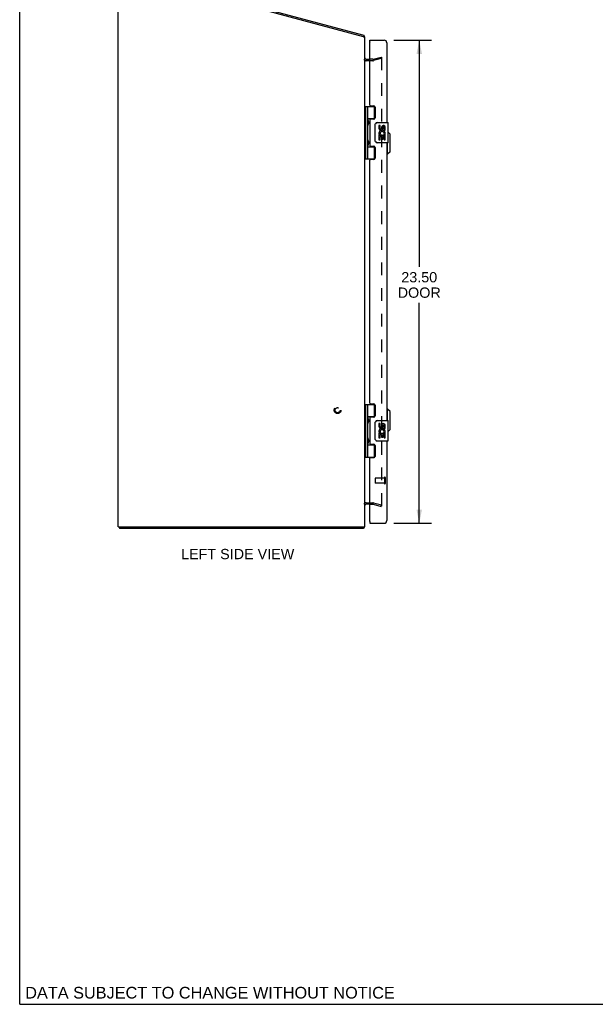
# Model space of a CAD drawing. Header units: inches. Extents: x 0 to 113, y 0 to 73.
# Tile 1 of 6: x 0 to 28, y 0 to 48. Entities that reach past the tile are written whole.
import ezdxf

# ---------------------------------------------------------------- set-up
doc = ezdxf.new("R2010")
doc.units = ezdxf.units.IN
doc.header["$LTSCALE"] = 6.233333
doc.header["$MEASUREMENT"] = 0
doc.linetypes.add('HIDDEN', pattern=[0.2, 0.1, -0.1])
doc.layers.get('0').update_dxf_attribs({"linetype": 'CONTINUOUS'})
for name, color, linetype in [('DEFAULT_2', 8, 'HIDDEN'), ('DIMENSIONS', 7, 'CONTINUOUS'), ('DOOR_ASSEMBLY', 7, 'CONTINUOUS')]:
    doc.layers.add(name, color=color, linetype=linetype)
doc.styles.get("Standard").update_dxf_attribs({"font": 'arial.ttf'})
doc.dimstyles.new('DIMSTYLE_1', dxfattribs={"dimtxt": 0.5, "dimasz": 0.666667, "dimexe": 0.09, "dimexo": 0.07, "dimgap": 0.0375, "dimtad": 0, "dimtih": 1, "dimtoh": 1, "dimzin": 4, "dimdsep": 46, "dimtxsty": 'Standard', "dimblk": '_FILLED', "dimblk1": '_FILLED', "dimblk2": '_FILLED', "dimcen": 0.09, "dimazin": 1, "dimtfac": 1, "dimtdec": 3, "dimtofl": 0, "dimtmove": 0, "dimatfit": 3, "dimldrblk": '_FILLED', "dimfxl": 0, "dimtolj": 1, "dimtzin": 4, "dimarcsym": 0})

# ---------------------------------------------------------------- blocks, each defined once
blk = doc.blocks.new('_FILLED')
at = {"color": 0, "linetype": 'ByBlock'}
blk.add_solid([(0, 0), (-1, 0.2), (-1, -0.2)], dxfattribs=at)
blk = doc.blocks.new('*D10')
at = {"layer": 'DIMENSIONS', "color": 2, "linetype": 'Continuous'}
for p, q in [((18.199, 46.902), (20.043, 46.902)), ((19.443, 46.902), (19.443, 35.87)), ((19.443, 23.402), (19.443, 34.12)), ((18.199, 23.402), (20.043, 23.402))]:
    blk.add_line(p, q, dxfattribs=at)
at = {"layer": 'DIMENSIONS', "color": 2, "linetype": 'Continuous', "xscale": 0.6666666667, "yscale": 0.6666666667, "zscale": 0.6666666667}
for p, rotation in [((19.443, 46.902), 90), ((19.443, 23.402), 270)]:
    blk.add_blockref('_FILLED', p, dxfattribs=dict(at, rotation=rotation))
at = {"layer": 'DIMENSIONS', "color": 2, "linetype": 'Continuous', "insert": (19.443, 35.62), "char_height": 0.5, "width": 2.09294, "attachment_point": 2, "line_spacing_factor": 0.9}
blk.add_mtext('23.50\\PDOOR', dxfattribs=at)

msp = doc.modelspace()

# ---------------------------------------------------------------- linework, layer by layer
at = {"color": 7, "linetype": 'Continuous'}
for p, q in [((0, 0), (0, 73.333)), ((4.857, 23.227), (4.857, 23.152)), ((16.731, 23.227), (16.731, 23.152)), ((0, 0), (113.333, 0))]:
    msp.add_line(p, q, dxfattribs=at)
at = {"color": 3, "linetype": 'Continuous'}
for p, q in [((4.86, 50.329), (16.75, 47.143)), ((4.794, 23.227), (4.794, 50.249)), ((16.734, 47.07), (4.869, 50.249)), ((16.734, 47.07), (16.794, 47.07)), ((16.794, 23.227), (16.794, 47.07)), ((16.864, 45.977), (17.042, 45.977)), ((17.042, 24.327), (16.864, 24.327)), ((4.794, 23.227), (16.794, 23.227)), ((16.731, 23.152), (4.857, 23.152))]:
    msp.add_line(p, q, dxfattribs=at)
for points in [[(16.758, 47.125), (16.757, 47.129), (16.756, 47.131), (16.756, 47.133), (16.756, 47.135), (16.755, 47.136), (16.755, 47.138), (16.754, 47.139), (16.754, 47.14), (16.753, 47.141), (16.752, 47.142), (16.751, 47.143), (16.751, 47.143), (16.75, 47.143)], [(16.762, 47.111), (16.761, 47.112), (16.761, 47.113), (16.76, 47.115), (16.759, 47.117), (16.759, 47.119), (16.758, 47.121), (16.758, 47.123), (16.758, 47.125)], [(16.741, 23.168), (16.741, 23.166), (16.74, 23.164), (16.74, 23.162), (16.739, 23.16), (16.738, 23.159), (16.738, 23.157), (16.737, 23.156), (16.736, 23.155), (16.736, 23.154), (16.735, 23.153), (16.734, 23.153), (16.734, 23.152), (16.733, 23.152), (16.732, 23.152), (16.731, 23.152)], [(16.752, 23.195), (16.751, 23.194), (16.75, 23.192), (16.749, 23.191), (16.748, 23.189), (16.747, 23.187), (16.746, 23.184), (16.746, 23.182), (16.745, 23.18), (16.744, 23.177), (16.743, 23.175), (16.741, 23.168)]]:
    msp.add_lwpolyline(points, dxfattribs=at)
for centre, radius, start, end in [((16.649, 47.02), 0.145, 20.0476, 38.6719), ((16.864, 46.047), 0.07, 180, 270), ((16.864, 24.257), 0.07, 90, 180), ((16.649, 23.297), 0.145, 315.3986, 331.1263)]:
    msp.add_arc(centre, radius, start, end, dxfattribs=at)
at = {"layer": 'DEFAULT_2', "color": 8, "linetype": 'HIDDEN'}
for p, q in [((17.203, 45.978), (17.587, 46.081)), ((17.607, 46.008), (17.222, 45.906)), ((17.587, 46.081), (17.607, 46.008)), ((17.607, 46.06), (17.607, 24.243)), ((17.193, 45.902), (16.864, 45.902)), ((17.193, 45.977), (17.042, 45.977)), ((16.864, 24.402), (17.193, 24.402)), ((17.042, 24.327), (17.193, 24.327)), ((17.203, 24.325), (17.587, 24.222)), ((17.222, 24.398), (17.607, 24.295)), ((17.587, 24.222), (17.607, 24.295))]:
    msp.add_line(p, q, dxfattribs=at)
for points in [[(17.592, 46.075), (17.591, 46.075), (17.59, 46.075), (17.589, 46.075)], [(17.596, 46.075), (17.594, 46.075), (17.593, 46.075), (17.592, 46.075)], [(17.596, 46.075), (17.597, 46.074), (17.599, 46.074), (17.6, 46.073), (17.601, 46.072), (17.602, 46.071), (17.603, 46.07), (17.604, 46.069), (17.605, 46.068), (17.605, 46.066), (17.606, 46.065), (17.606, 46.063), (17.607, 46.062), (17.607, 46.06)], [(17.592, 24.228), (17.591, 24.228), (17.59, 24.228), (17.589, 24.228)], [(17.607, 24.243), (17.607, 24.241), (17.606, 24.24), (17.606, 24.238), (17.605, 24.237), (17.605, 24.235), (17.604, 24.234), (17.603, 24.233), (17.602, 24.232), (17.601, 24.231), (17.6, 24.23), (17.599, 24.229), (17.597, 24.229), (17.596, 24.228), (17.594, 24.228), (17.593, 24.228), (17.592, 24.228)]]:
    msp.add_lwpolyline(points, dxfattribs=at)
for radius in [0.164, 0.124]:
    msp.add_circle((15.469, 28.902), radius, dxfattribs=at)
for centre, radius, start, end in [((16.864, 46.047), 0.145, 218.7549, 270), ((17.193, 46.017), 0.04, 270, 285), ((17.193, 46.017), 0.115, 270, 285), ((16.864, 24.257), 0.145, 90, 141.2451), ((17.193, 24.287), 0.115, 75, 90), ((17.193, 24.287), 0.04, 75, 90)]:
    msp.add_arc(centre, radius, start, end, dxfattribs=at)
at = {"layer": 'DOOR_ASSEMBLY', "color": 7, "linetype": 'Continuous'}
for p, q in [((17.042, 46.827), (17.042, 46.902)), ((17.057, 46.827), (17.042, 46.827)), ((16.799, 41.122), (16.799, 43.681)), ((16.799, 43.681), (17.283, 43.681)), ((16.839, 41.122), (16.839, 43.681)), ((16.937, 42.984), (16.937, 43.681)), ((17.252, 43.681), (17.252, 43.091)), ((16.794, 43.023), (16.799, 43.024)), ((16.794, 42.764), (16.799, 42.764)), ((16.937, 43.091), (17.284, 43.091)), ((16.937, 42), (16.937, 42.803)), ((16.948, 42.794), (16.947, 42.791)), ((16.95, 42.798), (16.948, 42.794)), ((16.949, 42.991), (16.95, 42.988)), ((16.95, 42.988), (16.952, 42.984)), ((16.951, 42.801), (16.95, 42.798)), ((16.953, 42.805), (16.951, 42.801)), ((16.952, 42.984), (16.953, 42.98)), ((16.953, 42.98), (16.96, 42.964)), ((16.953, 42.964), (16.953, 42.965)), ((16.953, 42.964), (16.953, 42.824)), ((16.953, 42.823), (16.953, 42.824)), ((16.953, 42.823), (16.953, 42.823)), ((16.956, 42.813), (16.953, 42.805)), ((16.961, 42.825), (16.956, 42.813)), ((16.96, 42.964), (16.962, 42.96)), ((16.963, 42.829), (16.961, 42.825)), ((16.962, 42.96), (16.963, 42.956)), ((16.964, 42.834), (16.963, 42.829)), ((16.966, 42.838), (16.964, 42.834)), ((17.226, 43.082), (17.226, 43.059)), ((17.226, 43.082), (17.277, 43.082)), ((17.302, 42.002), (17.302, 42.802)), ((17.402, 42.902), (17.912, 42.902)), ((17.477, 42.747), (17.477, 42.611)), ((17.54, 42.747), (17.477, 42.747)), ((17.54, 42.611), (17.54, 42.747)), ((17.605, 42.674), (17.606, 42.605)), ((17.666, 42.611), (17.666, 42.653)), ((17.729, 42.517), (17.729, 42.653)), ((17.79, 42.517), (17.79, 42.674)), ((17.927, 41.917), (17.927, 42.887)), ((17.477, 42.286), (17.477, 42.056)), ((17.496, 42.286), (17.477, 42.286)), ((17.53, 42.286), (17.557, 42.305)), ((17.53, 42.286), (17.79, 42.286)), ((17.54, 42.056), (17.54, 42.223)), ((17.54, 42.223), (17.605, 42.223)), ((17.605, 42.223), (17.605, 42.087)), ((17.666, 42.223), (17.729, 42.223)), ((17.666, 42.087), (17.666, 42.223)), ((17.721, 42.322), (17.779, 42.297)), ((17.729, 42.517), (17.79, 42.517)), ((17.729, 42.056), (17.729, 42.223)), ((17.79, 42.333), (17.79, 42.386)), ((17.79, 42.056), (17.79, 42.286)), ((18.025, 42.334), (17.927, 42.432)), ((18.025, 41.468), (18.025, 42.334)), ((16.794, 42.039), (16.799, 42.039)), ((16.794, 41.78), (16.799, 41.779)), ((16.937, 41.122), (16.937, 41.819)), ((16.937, 41.713), (17.284, 41.713)), ((16.948, 41.81), (16.947, 41.807)), ((16.95, 41.813), (16.948, 41.81)), ((16.949, 42.007), (16.95, 42.004)), ((16.95, 42.004), (16.952, 42)), ((16.951, 41.817), (16.95, 41.813)), ((16.953, 41.821), (16.951, 41.817)), ((16.952, 42), (16.953, 41.996)), ((16.953, 41.996), (16.96, 41.98)), ((16.953, 41.98), (16.953, 41.981)), ((16.953, 41.98), (16.953, 41.839)), ((16.953, 41.839), (16.953, 41.839)), ((16.953, 41.839), (16.953, 41.838)), ((16.956, 41.829), (16.953, 41.821)), ((16.961, 41.841), (16.956, 41.829)), ((16.96, 41.98), (16.962, 41.976)), ((16.963, 41.845), (16.961, 41.841)), ((16.962, 41.976), (16.963, 41.972)), ((16.964, 41.849), (16.963, 41.845)), ((16.966, 41.854), (16.964, 41.849)), ((17.226, 41.744), (17.226, 41.722)), ((17.277, 41.722), (17.226, 41.722)), ((17.252, 41.713), (17.252, 41.122)), ((17.912, 41.902), (17.402, 41.902)), ((17.477, 42.056), (17.54, 42.056)), ((17.605, 42.087), (17.666, 42.087)), ((17.729, 42.056), (17.79, 42.056)), ((17.906, 41.35), (17.906, 41.902)), ((17.906, 41.35), (17.867, 41.35)), ((18.025, 41.468), (17.906, 41.35)), ((16.799, 41.122), (17.283, 41.122)), ((16.799, 29.181), (17.283, 29.181)), ((16.799, 26.622), (16.799, 29.181)), ((16.839, 26.622), (16.839, 29.181)), ((16.937, 28.484), (16.937, 29.181)), ((17.252, 29.181), (17.252, 28.591)), ((17.906, 28.952), (17.867, 28.952)), ((18.025, 28.834), (17.906, 28.952)), ((17.906, 28.402), (17.906, 28.952)), ((18.025, 27.968), (18.025, 28.834)), ((16.794, 28.523), (16.799, 28.524)), ((16.794, 28.264), (16.799, 28.264)), ((16.937, 28.591), (17.284, 28.591)), ((16.937, 27.5), (16.937, 28.303)), ((16.949, 28.491), (16.95, 28.488)), ((16.95, 28.3), (16.949, 28.296)), ((16.95, 28.488), (16.952, 28.484)), ((16.952, 28.303), (16.95, 28.3)), ((16.952, 28.484), (16.953, 28.48)), ((16.954, 28.309), (16.952, 28.303)), ((16.953, 28.48), (16.96, 28.464)), ((16.953, 28.465), (16.953, 28.464)), ((16.953, 28.464), (16.953, 28.324)), ((16.953, 28.324), (16.953, 28.323)), ((16.953, 28.323), (16.953, 28.323)), ((16.959, 28.321), (16.954, 28.309)), ((16.962, 28.327), (16.959, 28.321)), ((16.96, 28.464), (16.962, 28.46)), ((16.963, 28.332), (16.962, 28.327)), ((16.965, 28.336), (16.963, 28.332)), ((17.226, 28.582), (17.277, 28.582)), ((17.226, 28.582), (17.226, 28.559)), ((17.302, 27.502), (17.302, 28.302)), ((17.402, 28.402), (17.912, 28.402)), ((17.927, 27.417), (17.927, 28.387)), ((17.54, 28.247), (17.477, 28.247)), ((17.477, 28.247), (17.477, 28.111)), ((17.496, 27.786), (17.477, 27.786)), ((17.477, 27.786), (17.477, 27.556)), ((17.53, 27.786), (17.557, 27.805)), ((17.53, 27.786), (17.79, 27.786)), ((17.54, 28.111), (17.54, 28.247)), ((17.605, 28.174), (17.606, 28.105)), ((17.666, 28.111), (17.666, 28.153)), ((17.721, 27.822), (17.779, 27.797)), ((17.729, 28.017), (17.729, 28.153)), ((17.729, 28.017), (17.79, 28.017)), ((17.79, 28.017), (17.79, 28.174)), ((17.79, 27.833), (17.79, 27.886)), ((17.79, 27.556), (17.79, 27.786)), ((18.025, 27.968), (17.927, 27.871)), ((16.794, 27.539), (16.799, 27.539)), ((16.937, 26.622), (16.937, 27.319)), ((16.948, 27.31), (16.947, 27.307)), ((16.95, 27.313), (16.948, 27.31)), ((16.949, 27.507), (16.95, 27.504)), ((16.95, 27.504), (16.952, 27.5)), ((16.951, 27.317), (16.95, 27.313)), ((16.953, 27.321), (16.951, 27.317)), ((16.952, 27.5), (16.953, 27.496)), ((16.953, 27.496), (16.96, 27.48)), ((16.953, 27.481), (16.953, 27.48)), ((16.953, 27.48), (16.953, 27.339)), ((16.953, 27.339), (16.953, 27.339)), ((16.953, 27.338), (16.953, 27.339)), ((16.956, 27.329), (16.953, 27.321)), ((16.961, 27.341), (16.956, 27.329)), ((16.96, 27.48), (16.962, 27.476)), ((16.963, 27.345), (16.961, 27.341)), ((16.962, 27.476), (16.963, 27.472)), ((16.964, 27.349), (16.963, 27.345)), ((16.966, 27.354), (16.964, 27.349)), ((17.912, 27.402), (17.402, 27.402)), ((17.477, 27.556), (17.54, 27.556)), ((17.54, 27.723), (17.605, 27.723)), ((17.54, 27.556), (17.54, 27.723)), ((17.605, 27.723), (17.605, 27.587)), ((17.605, 27.587), (17.666, 27.587)), ((17.666, 27.723), (17.729, 27.723)), ((17.666, 27.587), (17.666, 27.723)), ((17.729, 27.556), (17.729, 27.723)), ((17.729, 27.556), (17.79, 27.556)), ((16.794, 27.28), (16.799, 27.279)), ((16.937, 27.213), (17.284, 27.213)), ((17.226, 27.244), (17.226, 27.222)), ((17.277, 27.222), (17.226, 27.222)), ((17.252, 27.213), (17.252, 26.622)), ((16.799, 26.622), (17.283, 26.622)), ((17.042, 23.477), (17.057, 23.477)), ((17.042, 23.477), (17.042, 23.402))]:
    msp.add_line(p, q, dxfattribs=at)
at = {"layer": 'DOOR_ASSEMBLY', "color": 3, "linetype": 'Continuous'}
for p, q in [((17.042, 46.902), (17.732, 46.902)), ((17.042, 43.743), (17.042, 46.812)), ((17.867, 46.767), (17.867, 42.902)), ((17.073, 43.712), (17.229, 43.712)), ((17.292, 43.649), (17.292, 43.122)), ((17.042, 43.028), (17.042, 41.775)), ((17.229, 43.059), (17.073, 43.059)), ((17.073, 41.744), (17.229, 41.744)), ((17.292, 41.681), (17.292, 41.154)), ((17.867, 41.902), (17.867, 28.402)), ((17.042, 29.243), (17.042, 41.06)), ((17.229, 41.091), (17.073, 41.091)), ((17.073, 29.212), (17.229, 29.212)), ((17.292, 29.149), (17.292, 28.622)), ((17.042, 28.528), (17.042, 27.275)), ((17.229, 28.559), (17.073, 28.559)), ((17.867, 27.402), (17.867, 23.537)), ((17.073, 27.244), (17.229, 27.244)), ((17.292, 27.181), (17.292, 26.654)), ((17.042, 23.492), (17.042, 26.56)), ((17.229, 26.591), (17.073, 26.591)), ((17.042, 23.402), (17.732, 23.402))]:
    msp.add_line(p, q, dxfattribs=at)
at = {"layer": 'DOOR_ASSEMBLY', "color": 8, "linetype": 'HIDDEN'}
for p, q in [((17.292, 25.591), (17.292, 25.363)), ((17.749, 25.601), (17.302, 25.601)), ((17.749, 25.619), (17.749, 25.335)), ((17.792, 25.619), (17.792, 25.335)), ((17.749, 25.353), (17.302, 25.353))]:
    msp.add_line(p, q, dxfattribs=at)
at = {"layer": 'DOOR_ASSEMBLY', "color": 7, "linetype": 'Continuous'}
for points in [[(16.937, 43.039), (16.937, 43.038), (16.937, 43.037), (16.937, 43.037), (16.937, 43.036), (16.937, 43.035), (16.937, 43.034), (16.937, 43.033), (16.938, 43.032), (16.938, 43.03), (16.938, 43.029), (16.938, 43.028), (16.938, 43.027), (16.938, 43.026), (16.939, 43.025), (16.939, 43.024), (16.939, 43.022), (16.939, 43.021), (16.94, 43.02), (16.94, 43.019), (16.94, 43.017), (16.941, 43.016), (16.941, 43.015), (16.942, 43.013), (16.942, 43.012), (16.942, 43.011), (16.943, 43.009), (16.943, 43.008), (16.944, 43.006), (16.944, 43.005), (16.945, 43.003), (16.945, 43.001), (16.946, 43), (16.947, 42.998), (16.947, 42.997), (16.948, 42.995), (16.949, 42.991)], [(16.947, 42.791), (16.947, 42.789), (16.946, 42.788), (16.945, 42.786), (16.945, 42.784), (16.944, 42.783), (16.944, 42.781), (16.943, 42.78), (16.943, 42.778), (16.942, 42.777), (16.942, 42.775), (16.942, 42.774), (16.941, 42.773), (16.941, 42.771), (16.94, 42.77), (16.94, 42.769), (16.94, 42.767), (16.939, 42.766), (16.939, 42.765), (16.939, 42.764), (16.939, 42.763), (16.938, 42.761), (16.938, 42.76), (16.938, 42.759), (16.938, 42.758), (16.938, 42.757), (16.938, 42.756), (16.937, 42.755), (16.937, 42.754), (16.937, 42.753), (16.937, 42.752), (16.937, 42.751), (16.937, 42.75), (16.937, 42.749), (16.937, 42.748)], [(16.963, 42.956), (16.965, 42.952), (16.966, 42.95), (16.967, 42.948), (16.967, 42.946), (16.968, 42.944), (16.969, 42.942), (16.969, 42.94), (16.97, 42.938), (16.971, 42.936), (16.971, 42.934), (16.972, 42.932), (16.972, 42.93), (16.973, 42.929), (16.973, 42.927), (16.974, 42.925), (16.974, 42.924), (16.975, 42.922), (16.975, 42.921), (16.975, 42.919), (16.976, 42.918), (16.976, 42.916), (16.976, 42.915), (16.977, 42.913), (16.977, 42.912), (16.977, 42.91), (16.977, 42.909), (16.978, 42.908), (16.978, 42.906), (16.978, 42.905), (16.978, 42.904), (16.978, 42.903), (16.978, 42.901), (16.978, 42.9), (16.978, 42.899), (16.978, 42.897), (16.978, 42.896), (16.979, 42.895), (16.979, 42.894), (16.979, 42.892), (16.978, 42.891), (16.978, 42.89), (16.978, 42.889), (16.978, 42.887), (16.978, 42.886), (16.978, 42.885), (16.978, 42.884), (16.978, 42.882), (16.978, 42.881), (16.978, 42.88), (16.977, 42.878), (16.977, 42.877), (16.977, 42.876), (16.977, 42.874), (16.976, 42.873), (16.976, 42.871), (16.976, 42.87), (16.975, 42.868), (16.975, 42.867), (16.975, 42.865), (16.974, 42.864), (16.974, 42.862), (16.973, 42.86), (16.973, 42.859), (16.972, 42.857), (16.972, 42.855), (16.971, 42.853), (16.971, 42.852), (16.97, 42.85), (16.969, 42.848), (16.969, 42.846), (16.968, 42.844), (16.967, 42.842), (16.967, 42.84), (16.966, 42.838)], [(17.302, 42.802), (17.302, 42.808), (17.303, 42.814), (17.304, 42.82), (17.305, 42.826), (17.307, 42.832), (17.309, 42.838)], [(16.937, 42.055), (16.937, 42.054), (16.937, 42.053), (16.937, 42.052), (16.937, 42.051), (16.937, 42.05), (16.937, 42.049), (16.937, 42.048), (16.938, 42.047), (16.938, 42.046), (16.938, 42.045), (16.938, 42.044), (16.938, 42.043), (16.938, 42.042), (16.939, 42.041), (16.939, 42.039), (16.939, 42.038), (16.939, 42.037), (16.94, 42.036), (16.94, 42.034), (16.94, 42.033), (16.941, 42.032), (16.941, 42.03), (16.942, 42.029), (16.942, 42.028), (16.942, 42.026), (16.943, 42.025), (16.943, 42.023), (16.944, 42.022), (16.944, 42.02), (16.945, 42.019), (16.945, 42.017), (16.946, 42.016), (16.947, 42.014), (16.947, 42.012), (16.948, 42.011), (16.949, 42.007)], [(16.947, 41.807), (16.947, 41.805), (16.946, 41.803), (16.945, 41.802), (16.945, 41.8), (16.944, 41.799), (16.944, 41.797), (16.943, 41.796), (16.943, 41.794), (16.942, 41.793), (16.942, 41.791), (16.942, 41.79), (16.941, 41.788), (16.941, 41.787), (16.94, 41.786), (16.94, 41.784), (16.94, 41.783), (16.939, 41.782), (16.939, 41.781), (16.939, 41.78), (16.939, 41.778), (16.938, 41.777), (16.938, 41.776), (16.938, 41.775), (16.938, 41.774), (16.938, 41.773), (16.938, 41.772), (16.937, 41.771), (16.937, 41.77), (16.937, 41.769), (16.937, 41.768), (16.937, 41.767), (16.937, 41.766), (16.937, 41.765), (16.937, 41.764)], [(16.963, 41.972), (16.965, 41.967), (16.966, 41.965), (16.967, 41.963), (16.967, 41.961), (16.968, 41.959), (16.969, 41.957), (16.969, 41.955), (16.97, 41.953), (16.971, 41.952), (16.971, 41.95), (16.972, 41.948), (16.972, 41.946), (16.973, 41.944), (16.973, 41.943), (16.974, 41.941), (16.974, 41.939), (16.975, 41.938), (16.975, 41.936), (16.975, 41.935), (16.976, 41.933), (16.976, 41.932), (16.976, 41.93), (16.977, 41.929), (16.977, 41.928), (16.977, 41.926), (16.977, 41.925), (16.978, 41.924), (16.978, 41.922), (16.978, 41.921), (16.978, 41.92), (16.978, 41.918), (16.978, 41.917), (16.978, 41.916), (16.978, 41.914), (16.978, 41.913), (16.978, 41.912), (16.979, 41.911), (16.979, 41.909), (16.979, 41.908), (16.978, 41.907), (16.978, 41.906), (16.978, 41.904), (16.978, 41.903), (16.978, 41.902), (16.978, 41.901), (16.978, 41.899), (16.978, 41.898), (16.978, 41.897), (16.978, 41.895), (16.977, 41.894), (16.977, 41.893), (16.977, 41.891), (16.977, 41.89), (16.976, 41.889), (16.976, 41.887), (16.976, 41.886), (16.975, 41.884), (16.975, 41.883), (16.975, 41.881), (16.974, 41.879), (16.974, 41.878), (16.973, 41.876), (16.973, 41.874), (16.972, 41.873), (16.972, 41.871), (16.971, 41.869), (16.971, 41.867), (16.97, 41.865), (16.969, 41.864), (16.969, 41.862), (16.968, 41.86), (16.967, 41.858), (16.967, 41.856), (16.966, 41.854)], [(17.309, 41.965), (17.307, 41.971), (17.305, 41.977), (17.304, 41.983), (17.303, 41.989), (17.302, 41.995), (17.302, 42.002)], [(16.937, 28.539), (16.937, 28.538), (16.937, 28.537), (16.937, 28.537), (16.937, 28.536), (16.937, 28.535), (16.937, 28.534), (16.937, 28.533), (16.938, 28.532), (16.938, 28.53), (16.938, 28.529), (16.938, 28.528), (16.938, 28.527), (16.938, 28.526), (16.939, 28.525), (16.939, 28.524), (16.939, 28.522), (16.939, 28.521), (16.94, 28.52), (16.94, 28.519), (16.94, 28.517), (16.941, 28.516), (16.941, 28.515), (16.942, 28.513), (16.942, 28.512), (16.942, 28.511), (16.943, 28.509), (16.943, 28.508), (16.944, 28.506), (16.944, 28.505), (16.945, 28.503), (16.945, 28.501), (16.946, 28.5), (16.947, 28.498), (16.947, 28.497), (16.948, 28.495), (16.949, 28.491)], [(16.947, 28.291), (16.947, 28.289), (16.946, 28.288), (16.945, 28.286), (16.945, 28.284), (16.944, 28.283), (16.944, 28.281), (16.943, 28.28), (16.943, 28.278), (16.942, 28.277), (16.942, 28.275), (16.942, 28.274), (16.941, 28.273), (16.941, 28.271), (16.94, 28.27), (16.94, 28.269), (16.94, 28.267), (16.939, 28.266), (16.939, 28.265), (16.939, 28.264), (16.939, 28.263), (16.938, 28.261), (16.938, 28.26), (16.938, 28.259), (16.938, 28.258), (16.938, 28.257), (16.938, 28.256), (16.937, 28.255), (16.937, 28.254), (16.937, 28.253), (16.937, 28.252), (16.937, 28.251), (16.937, 28.25), (16.937, 28.249), (16.937, 28.248)], [(16.949, 28.296), (16.948, 28.294), (16.947, 28.291)], [(16.962, 28.46), (16.963, 28.456), (16.964, 28.454)], [(16.964, 28.454), (16.966, 28.45), (16.967, 28.448), (16.967, 28.446), (16.968, 28.444), (16.969, 28.442), (16.969, 28.44), (16.97, 28.438), (16.971, 28.436), (16.971, 28.434), (16.972, 28.432), (16.972, 28.43), (16.973, 28.429), (16.973, 28.427), (16.974, 28.425), (16.974, 28.424), (16.975, 28.422), (16.975, 28.421), (16.975, 28.419), (16.976, 28.418), (16.976, 28.416), (16.976, 28.415), (16.977, 28.413), (16.977, 28.412), (16.977, 28.41), (16.977, 28.409), (16.978, 28.408), (16.978, 28.406), (16.978, 28.405), (16.978, 28.404), (16.978, 28.403), (16.978, 28.401), (16.978, 28.4), (16.978, 28.399), (16.978, 28.397), (16.978, 28.396), (16.979, 28.395), (16.979, 28.394), (16.979, 28.392), (16.978, 28.391), (16.978, 28.39), (16.978, 28.389), (16.978, 28.387), (16.978, 28.386), (16.978, 28.385), (16.978, 28.384), (16.978, 28.382), (16.978, 28.381), (16.978, 28.38), (16.977, 28.378), (16.977, 28.377), (16.977, 28.376), (16.977, 28.374), (16.976, 28.373), (16.976, 28.371), (16.976, 28.37), (16.975, 28.368), (16.975, 28.367), (16.975, 28.365), (16.974, 28.364), (16.974, 28.362), (16.973, 28.36), (16.973, 28.359), (16.972, 28.357), (16.972, 28.355), (16.971, 28.353), (16.971, 28.352), (16.97, 28.35), (16.969, 28.348), (16.969, 28.346), (16.968, 28.344), (16.967, 28.342), (16.967, 28.34), (16.966, 28.338), (16.965, 28.336)], [(17.302, 28.302), (17.302, 28.308), (17.303, 28.314), (17.304, 28.32), (17.305, 28.326), (17.307, 28.332), (17.309, 28.338)], [(16.937, 27.555), (16.937, 27.554), (16.937, 27.553), (16.937, 27.552), (16.937, 27.551), (16.937, 27.55), (16.937, 27.549), (16.937, 27.548), (16.938, 27.547), (16.938, 27.546), (16.938, 27.545), (16.938, 27.544), (16.938, 27.543), (16.938, 27.542), (16.939, 27.541), (16.939, 27.539), (16.939, 27.538), (16.939, 27.537), (16.94, 27.536), (16.94, 27.534), (16.94, 27.533), (16.941, 27.532), (16.941, 27.53), (16.942, 27.529), (16.942, 27.528), (16.942, 27.526), (16.943, 27.525), (16.943, 27.523), (16.944, 27.522), (16.944, 27.52), (16.945, 27.519), (16.945, 27.517), (16.946, 27.516), (16.947, 27.514), (16.947, 27.512), (16.948, 27.511), (16.949, 27.507)], [(16.947, 27.307), (16.947, 27.305), (16.946, 27.303), (16.945, 27.302), (16.945, 27.3), (16.944, 27.299), (16.944, 27.297), (16.943, 27.296), (16.943, 27.294), (16.942, 27.293), (16.942, 27.291), (16.942, 27.29), (16.941, 27.288), (16.941, 27.287), (16.94, 27.286), (16.94, 27.284), (16.94, 27.283), (16.939, 27.282), (16.939, 27.281), (16.939, 27.28), (16.939, 27.278), (16.938, 27.277), (16.938, 27.276), (16.938, 27.275), (16.938, 27.274), (16.938, 27.273), (16.938, 27.272), (16.937, 27.271), (16.937, 27.27), (16.937, 27.269), (16.937, 27.268), (16.937, 27.267), (16.937, 27.266), (16.937, 27.265), (16.937, 27.264)], [(16.963, 27.472), (16.965, 27.467), (16.966, 27.465), (16.967, 27.463), (16.967, 27.461), (16.968, 27.459), (16.969, 27.457), (16.969, 27.455), (16.97, 27.453), (16.971, 27.452), (16.971, 27.45), (16.972, 27.448), (16.972, 27.446), (16.973, 27.444), (16.973, 27.443), (16.974, 27.441), (16.974, 27.439), (16.975, 27.438), (16.975, 27.436), (16.975, 27.435), (16.976, 27.433), (16.976, 27.432), (16.976, 27.43), (16.977, 27.429), (16.977, 27.428), (16.977, 27.426), (16.977, 27.425), (16.978, 27.424), (16.978, 27.422), (16.978, 27.421), (16.978, 27.42), (16.978, 27.418), (16.978, 27.417), (16.978, 27.416), (16.978, 27.414), (16.978, 27.413), (16.978, 27.412), (16.979, 27.411), (16.979, 27.409), (16.979, 27.408), (16.978, 27.407), (16.978, 27.406), (16.978, 27.404), (16.978, 27.403), (16.978, 27.402), (16.978, 27.401), (16.978, 27.399), (16.978, 27.398), (16.978, 27.397), (16.978, 27.395), (16.977, 27.394), (16.977, 27.393), (16.977, 27.391), (16.977, 27.39), (16.976, 27.389), (16.976, 27.387), (16.976, 27.386), (16.975, 27.384), (16.975, 27.383), (16.975, 27.381), (16.974, 27.379), (16.974, 27.378), (16.973, 27.376), (16.973, 27.374), (16.972, 27.373), (16.972, 27.371), (16.971, 27.369), (16.971, 27.367), (16.97, 27.365), (16.969, 27.364), (16.969, 27.362), (16.968, 27.36), (16.967, 27.358), (16.967, 27.356), (16.966, 27.354)], [(17.309, 27.465), (17.307, 27.471), (17.305, 27.477), (17.304, 27.483), (17.303, 27.489), (17.302, 27.495), (17.302, 27.502)]]:
    msp.add_lwpolyline(points, dxfattribs=at)
at = {"layer": 'DOOR_ASSEMBLY', "color": 3, "linetype": 'Continuous'}
for centre, radius, start, end in [((17.057, 46.812), 0.015, 90, 180), ((17.732, 46.767), 0.135, 0, 90), ((17.073, 43.743), 0.031, 180, 270), ((17.229, 43.649), 0.063, 0, 90), ((17.229, 43.122), 0.063, 270, 360), ((17.073, 43.028), 0.031, 90, 180), ((17.073, 41.775), 0.031, 180, 270), ((17.229, 41.681), 0.063, 0, 90), ((17.073, 41.06), 0.031, 90, 180), ((17.229, 41.154), 0.063, 270, 360), ((17.073, 29.243), 0.031, 180, 270), ((17.229, 29.149), 0.063, 0, 90), ((17.073, 28.528), 0.031, 90, 180), ((17.229, 28.622), 0.063, 270, 360), ((17.073, 27.275), 0.031, 180, 270), ((17.229, 27.181), 0.063, 0, 90), ((17.073, 26.56), 0.031, 90, 180), ((17.229, 26.654), 0.063, 270, 360), ((17.057, 23.492), 0.015, 180, 270), ((17.732, 23.537), 0.135, 270, 360)]:
    msp.add_arc(centre, radius, start, end, dxfattribs=at)
at = {"layer": 'DOOR_ASSEMBLY', "color": 7, "linetype": 'Continuous'}
for centre, radius, start, end in [((16.863, 42.964), 0.09, 0.672, 34.9249), ((16.863, 42.824), 0.09, 325.0751, 359.328), ((17.402, 42.802), 0.1, 90, 158.7946), ((17.698, 42.653), 0.0943, 71.7267, 167.4338), ((17.698, 42.653), 0.0314, 0, 180.0485), ((17.698, 42.653), 0.0943, 12.5402, 71.701), ((17.912, 42.887), 0.015, 0, 90), ((17.572, 42.611), 0.0943, 180, 360), ((17.631, 42.359), 0.154, 161.4199, 206.1963), ((17.635, 42.36), 0.157, 9.7031, 161.8791), ((17.635, 42.36), 0.157, 205.737, 207.8532), ((17.572, 42.611), 0.0314, 180, 261.2295), ((17.635, 42.36), 0.0943, 336.5966, 215.1122), ((17.571, 42.616), 0.0362, 263.4285, 341.7628), ((17.635, 42.36), 0.157, 336.5966, 350.2969), ((16.863, 41.979), 0.09, 0.672, 34.9249), ((16.863, 41.839), 0.09, 325.0751, 359.328), ((17.402, 42.002), 0.1, 201.205, 270), ((17.912, 41.917), 0.015, 270, 360), ((16.863, 28.464), 0.09, 0.672, 34.9249), ((16.863, 28.324), 0.09, 325.0751, 359.328), ((17.402, 28.302), 0.1, 90, 158.7946), ((17.912, 28.387), 0.015, 0, 90), ((17.572, 28.111), 0.0943, 180, 360), ((17.631, 27.859), 0.154, 161.4199, 206.1963), ((17.635, 27.86), 0.157, 9.7031, 161.8791), ((17.635, 27.86), 0.157, 205.737, 207.8532), ((17.572, 28.111), 0.0314, 180, 261.2295), ((17.635, 27.86), 0.0943, 336.5966, 215.1122), ((17.571, 28.116), 0.0362, 263.4285, 341.7628), ((17.698, 28.153), 0.0943, 71.7267, 167.4338), ((17.698, 28.153), 0.0314, 0, 180.0485), ((17.698, 28.153), 0.0943, 12.5402, 71.701), ((17.635, 27.86), 0.157, 336.5966, 350.2969), ((16.863, 27.479), 0.09, 0.672, 34.9249), ((16.863, 27.339), 0.09, 325.0751, 359.328), ((17.402, 27.502), 0.1, 201.205, 270), ((17.912, 27.417), 0.015, 270, 360)]:
    msp.add_arc(centre, radius, start, end, dxfattribs=at)
at = {"layer": 'DOOR_ASSEMBLY', "color": 8, "linetype": 'HIDDEN'}
for centre, radius, start, end in [((17.302, 25.591), 0.01, 90, 180), ((17.771, 25.619), 0.0215, 0, 180), ((17.302, 25.363), 0.01, 180, 270), ((17.771, 25.335), 0.0215, 180, 360)]:
    msp.add_arc(centre, radius, start, end, dxfattribs=at)
at = {"layer": 'DOOR_ASSEMBLY', "color": 7, "linetype": 'Continuous'}
for centre in [(17.032, 42.894), (17.032, 41.909), (17.032, 28.394), (17.032, 27.409)]:
    msp.add_ellipse(centre, major_axis=(0, 0.188), ratio=0.57735, start_param=1.066602, end_param=2.074991, dxfattribs=at)

# ---------------------------------------------------------------- texts
at = {"layer": 'DIMENSIONS', "color": 2, "linetype": 'Continuous', "attachment_point": 2, "line_spacing_factor": 0.9}
for s, insert, char_height, width in [('LEFT SIDE VIEW', (10.608, 22.154), 0.5, 5.49814), ('DATA SUBJECT TO CHANGE WITHOUT NOTICE', (9.262, 0.848), 0.56667, 17.95217)]:
    msp.add_mtext(s, dxfattribs=dict(at, insert=insert, char_height=char_height, width=width))

# ---------------------------------------------------------------- dimensions: what is measured, and where the dimension line sits
at = {"layer": 'DIMENSIONS', "color": 2, "linetype": 'Continuous'}
dim = msp.add_linear_dim(base=(19.443, 23.402), p1=(18.129, 46.902), p2=(18.129, 23.402), angle=270, text='<>\\PDOOR', dimstyle='DIMSTYLE_1', dxfattribs=at)
dim.commit()
dim.dimension.update_dxf_attribs({"geometry": '*D10', "text_midpoint": (19.443, 34.995), "dimtype": 160})

doc.saveas('drawing.dxf')
